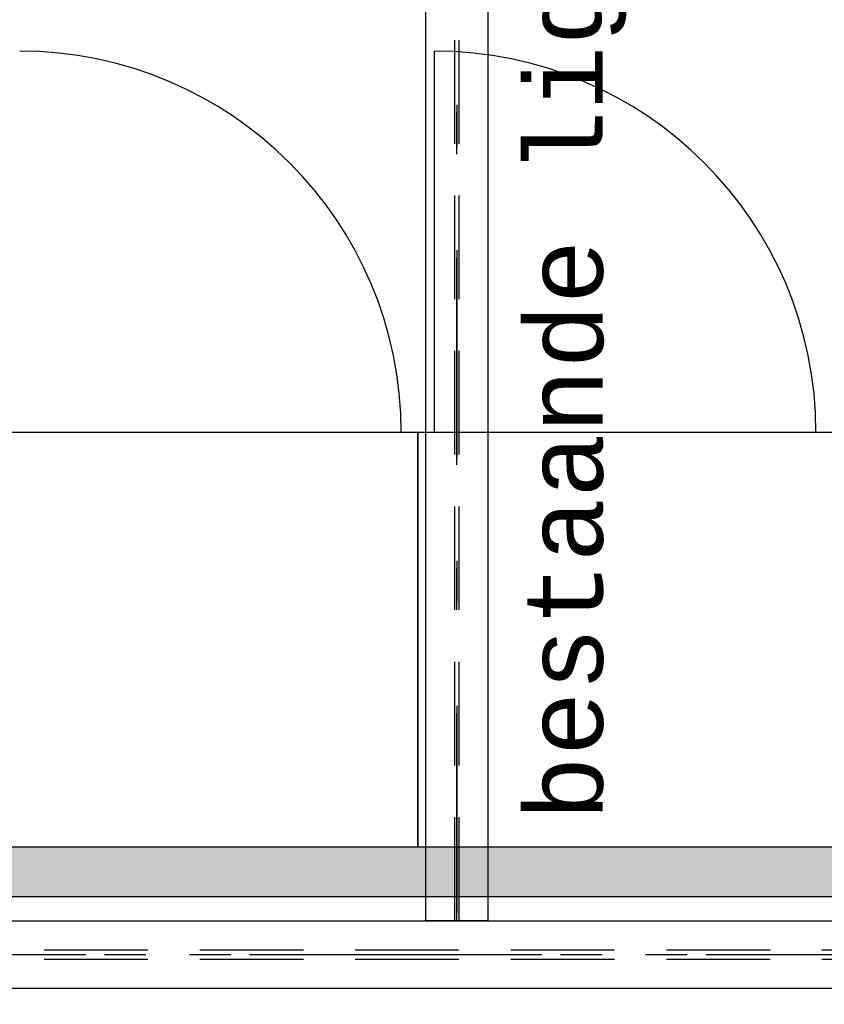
# Model space of a CAD drawing. Extents: x 2 to 87, y -108 to 11.
# Tile 156 of 210: x 16.87 to 18.81, y -24.53 to -22.15. Entities that reach past the tile are written whole.
import ezdxf

# ---------------------------------------------------------------- set-up
doc = ezdxf.new("R2010")
doc.units = 0
doc.header["$MEASUREMENT"] = 0
doc.linetypes.add('DASHDOT', pattern=[1, 0.5, -0.25, 0, -0.25])
doc.linetypes.add('HIDDEN', pattern=[0.375, 0.25, -0.125])
for name, color, linetype in [('13', 7, 'CONTINUOUS'), ('14', 7, 'CONTINUOUS'), ('18', 7, 'CONTINUOUS'), ('21', 7, 'CONTINUOUS'), ('5', 7, 'CONTINUOUS'), ('8', 7, 'CONTINUOUS')]:
    doc.layers.add(name, color=color, linetype=linetype)
doc.styles.add('MONOTXT', font='MONOTXT', dxfattribs={"height": 0.2})

msp = doc.modelspace()

# ---------------------------------------------------------------- linework, layer by layer
at = {"layer": '13', "color": 62, "linetype": 'Continuous'}
msp.add_line((14.7289, -24.2676), (22.9489, -24.2676), dxfattribs=at)
at = {"layer": '14', "color": 62, "linetype": 'Continuous'}
for p, q in [((17.8734, -23.1476), (17.8734, -22.2276)), ((17.8334, -23.1476), (16.8334, -23.1476)), ((17.8334, -24.1476), (17.8334, -23.1476)), ((17.8334, -23.1476), (17.8334, -24.1476)), ((18.8334, -23.1476), (17.8334, -23.1476)), ((16.8334, -24.1476), (17.8334, -24.1476)), ((17.8334, -24.1476), (18.8334, -24.1476))]:
    msp.add_line(p, q, dxfattribs=at)
for centre in [(16.8734, -23.1476), (17.8734, -23.1476)]:
    msp.add_arc(centre, 0.92, 0, 90, dxfattribs=at)
at = {"layer": '18', "color": 62, "linetype": 'Continuous'}
for p, q in [((14.7289, -24.1476), (22.9489, -24.1476)), ((15.8646, -24.2676), (22.9489, -24.2676))]:
    msp.add_line(p, q, dxfattribs=at)
for points in [[(14.7289, -24.1476), (14.7289, -24.1476), (22.9489, -24.1476)], [(14.7289, -24.1476), (14.7289, -24.2676), (22.9489, -24.2676)], [(14.7289, -24.1476), (22.9489, -24.1476), (22.9489, -24.2676)], [(15.8646, -24.2676), (15.8646, -24.2676), (22.9489, -24.2676)]]:
    msp.add_solid(points, dxfattribs=at)
at = {"layer": '21', "color": 62, "linetype": 'Continuous'}
for p, q in [((17.8526, -24.326), (17.8526, -19.889)), ((18.0026, -24.326), (18.0026, -19.889)), ((15.4326, -24.326), (22.3226, -24.326)), ((18.0026, -24.326), (17.8526, -24.326)), ((15.4326, -24.489), (22.3226, -24.489))]:
    msp.add_line(p, q, dxfattribs=at)
at = {"layer": '21', "color": 62, "linetype": 'HIDDEN'}
for p, q in [((17.9223, -24.326), (17.9223, -19.889)), ((17.9329, -24.326), (17.9329, -19.889)), ((15.4326, -24.396), (22.3226, -24.396)), ((15.4326, -24.419), (22.3226, -24.419))]:
    msp.add_line(p, q, dxfattribs=at)
at = {"layer": '21', "color": 62, "linetype": 'DASHDOT'}
for p, q in [((17.9276, -24.326), (17.9276, -19.889)), ((15.4326, -24.4075), (22.3226, -24.4075))]:
    msp.add_line(p, q, dxfattribs=at)
at = {"layer": '5', "color": 7, "linetype": 'DASHDOT'}
for p, q in [((17.9276, -7.3075), (17.9276, -96.5075)), ((7.5276, -24.4075), (52.6276, -24.4075))]:
    msp.add_line(p, q, dxfattribs=at)

# ---------------------------------------------------------------- texts
at = {"layer": '8', "color": 62, "linetype": 'Continuous', "style": 'MONOTXT'}
msp.add_text('bestaande ligger', height=0.18, rotation=90, dxfattribs=at).set_placement((18.2794, -24.0846))

doc.saveas('drawing.dxf')
